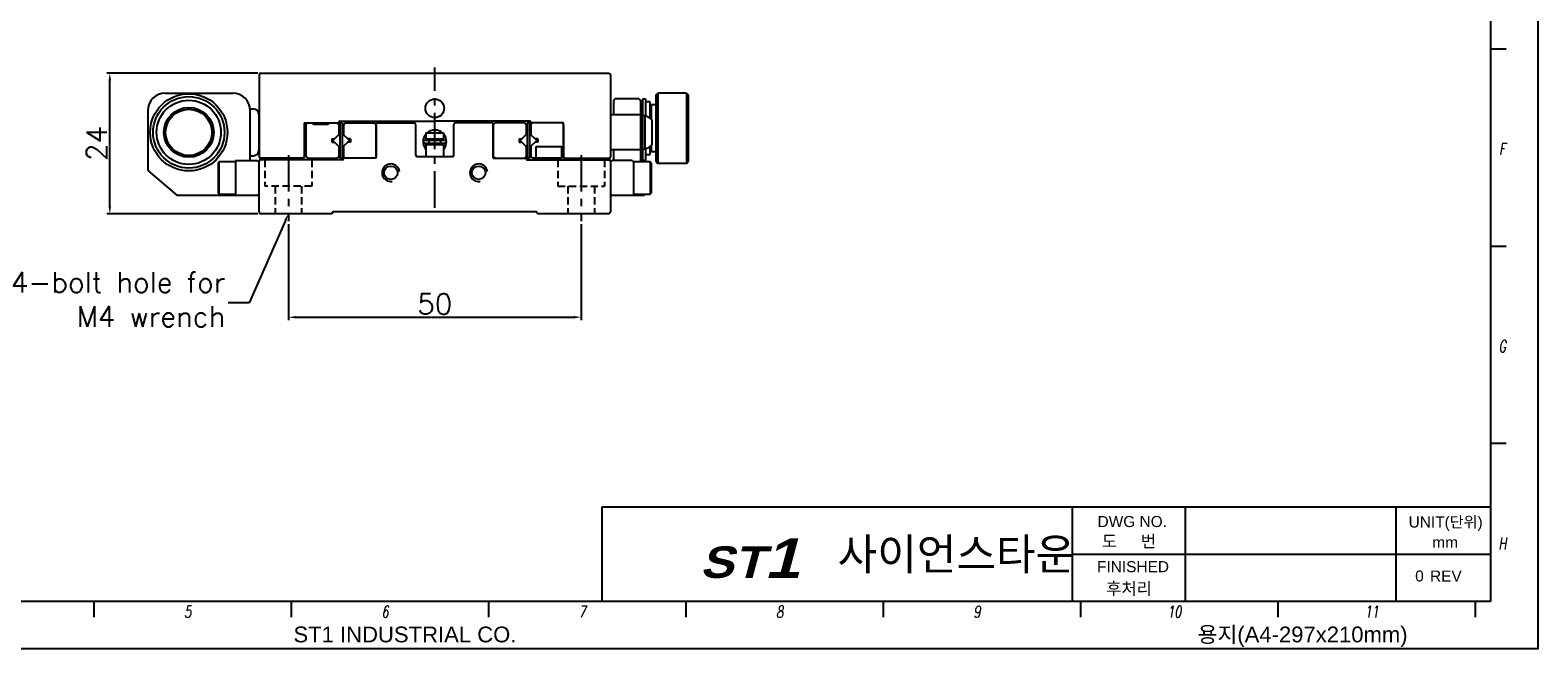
# Model space of a CAD drawing. Extents: x 1622 to 2836, y 2079 to 2357.
# Tile 2 of 11: x 1754 to 2012, y 2079 to 2184. Entities that reach past the tile are written whole.
import ezdxf
from ezdxf.enums import TextEntityAlignment as Align

# ---------------------------------------------------------------- set-up
doc = ezdxf.new("R2010")
doc.units = 0
doc.header["$LTSCALE"] = 5
doc.linetypes.add('CENTER', pattern=[2, 1.25, -0.25, 0.25, -0.25])
doc.linetypes.add('HIDDEN', pattern=[0.375, 0.25, -0.125])
doc.layers.get('0').update_dxf_attribs({"linetype": 'CONTINUOUS'})
doc.layers.get('DEFPOINTS').update_dxf_attribs({"color": 8, "linetype": 'CONTINUOUS'})
for name, color, linetype in [('CENTERLINE', 1, 'CENTER'), ('Default', 7, 'CONTINUOUS'), ('FORM', 7, 'CONTINUOUS'), ('HATCHINGLINE', 3, 'CONTINUOUS'), ('HIDDENLINE', 4, 'HIDDEN'), ('PAPER', 2, 'CONTINUOUS'), ('PURCHASE', 2, 'CONTINUOUS'), ('TXT', 4, 'CONTINUOUS'), ('W', 4, 'CONTINUOUS'), ('WORLDCAT_SOLID', 7, 'CONTINUOUS')]:
    doc.layers.add(name, color=color, linetype=linetype)
doc.styles.add('H', font='txt')
doc.styles.add('S', font='romans.shx', dxfattribs={"width": 0.7, "oblique": 10, "bigfont": 'bigfont.shx'})
doc.styles.add('SEACAD_arial_ttf', font='arial.ttf')
doc.styles.add('SEACAD_arial_ttfI', font='arial.ttf')
doc.styles.get("Standard").update_dxf_attribs({"font": 'ROMANS.SHX', "bigfont": 'whgtxt.shx'})
doc.dimstyles.new('DPI_Dimstyle', dxfattribs={"dimtxt": 3, "dimasz": 2.5, "dimexe": 1, "dimexo": 1, "dimgap": 1, "dimtad": 1, "dimdec": 3, "dimzin": 9, "dimdsep": 46, "dimtxsty": 'Standard', "dimcen": 0, "dimclrd": 3, "dimclre": 3, "dimclrt": 4, "dimazin": 2, "dimtfac": 0.5, "dimtdec": 3, "dimtmove": 0, "dimatfit": 0, "dimfxl": 0, "dimtolj": 1, "dimarcsym": 0})

# ---------------------------------------------------------------- blocks, each defined once
blk = doc.blocks.new('*D73')
at = {"color": 3, "linetype": 'ByBlock', "lineweight": -2}
for p, q in [((1793.31, 2176.85), (1767.52, 2176.85)), ((1768.02, 2154.1), (1768.02, 2175.6)), ((1793.31, 2152.85), (1767.52, 2152.85))]:
    blk.add_line(p, q, dxfattribs=at)
at = {"color": 3}
for points in [[(1767.81, 2175.6), (1768.23, 2175.6), (1768.02, 2176.85)], [(1767.81, 2154.1), (1768.23, 2154.1), (1768.02, 2152.85)]]:
    blk.add_solid(points, dxfattribs=at)
at = {"layer": 'DEFPOINTS', "color": 0}
for p in [(1768.02, 2176.85), (1793.81, 2176.85), (1793.81, 2152.85)]:
    blk.add_point(p, dxfattribs=at)
at = {"color": 4, "insert": (1765.77, 2164.85), "char_height": 3.5, "attachment_point": 5, "rotation": 90}
blk.add_mtext('\\A1;24', dxfattribs=at)
blk = doc.blocks.new('*D74')
at = {"color": 3, "linetype": 'ByBlock', "lineweight": -2}
for p, q in [((1798.51, 2151.09), (1798.51, 2134.68)), ((1848.51, 2151.09), (1848.51, 2134.68)), ((1799.76, 2135.18), (1847.26, 2135.18))]:
    blk.add_line(p, q, dxfattribs=at)
at = {"color": 3}
for points in [[(1799.76, 2135.39), (1799.76, 2134.97), (1798.51, 2135.18)], [(1847.26, 2135.39), (1847.26, 2134.97), (1848.51, 2135.18)]]:
    blk.add_solid(points, dxfattribs=at)
at = {"layer": 'DEFPOINTS', "color": 0}
for p in [(1798.51, 2151.59), (1848.51, 2151.59), (1848.51, 2135.18)]:
    blk.add_point(p, dxfattribs=at)
at = {"color": 4, "insert": (1823.51, 2137.43), "char_height": 3.5, "attachment_point": 5}
blk.add_mtext('\\A1;50', dxfattribs=at)
blk = doc.blocks.new('erdftrgf45r')
at = {"layer": 'W'}
for p, q in [((35198.74, 9666.28), (35198.74, 9471.28)), ((35198.74, 9471.28), (34921.74, 9471.28))]:
    blk.add_line(p, q, dxfattribs=at)
blk = doc.blocks.new('SADAASDFDFS')
blk.add_lwpolyline([(9534.83, 6963.45), (9823.83, 6963.45), (9823.83, 6756.45), (9534.83, 6756.45)], close=True)
at = {"layer": 'Default', "color": 7, "linetype": 'Continuous'}
blk.add_line((9779.16, 6774.45), (9779.16, 6762.45), dxfattribs=at)
at = {"layer": 'FORM', "color": 7, "linetype": 'Continuous'}
for p, q in [((9705.21, 6774.45), (9705.21, 6762.45)), ((9705.21, 6774.45), (9817.83, 6774.45)), ((9764.84, 6774.45), (9764.84, 6762.45)), ((9805.83, 6774.45), (9805.83, 6762.45)), ((9764.84, 6768.45), (9817.83, 6768.45))]:
    blk.add_line(p, q, dxfattribs=at)
at = {"layer": 'PAPER'}
for p, q in [((9819.83, 6832.47), (9817.83, 6832.47)), ((9819.83, 6807.46), (9817.83, 6807.46)), ((9819.83, 6782.46), (9817.83, 6782.46)), ((9640.85, 6762.45), (9640.85, 6760.45)), ((9665.86, 6762.45), (9665.86, 6760.45)), ((9690.86, 6762.45), (9690.86, 6760.45)), ((9715.87, 6762.45), (9715.87, 6760.45)), ((9740.87, 6762.45), (9740.87, 6760.45)), ((9740.87, 6762.45), (9740.87, 6760.45)), ((9765.88, 6762.45), (9765.88, 6760.45)), ((9790.88, 6762.45), (9790.88, 6760.45)), ((9815.89, 6762.45), (9815.89, 6760.45))]:
    blk.add_line(p, q, dxfattribs=at)
blk.add_blockref('erdftrgf45r', (-25380.91, -2708.83))
at = {"char_height": 4, "width": 41.2154, "attachment_point": 1, "style": 'H'}
for s, insert in [('{\\fArial Black|b0|i1|c0|p34;\\C5;ST\\H1.25x;\\C256;1}', (9717.65, 6770.45)), ('{\\fMoeumT R|b0|i0|c129|p18;사이언스타운}', (9735.1, 6770.45))]:
    blk.add_mtext(s, dxfattribs=dict(at, insert=insert))
at = {"layer": 'FORM', "color": 7, "linetype": 'Continuous'}
for s, height, style, p in [('DWG NO.', 1.4, 'SEACAD_arial_ttf', (9768.04, 6773.29)), ('UNIT(단위)', 1.4, 'SEACAD_arial_ttf', (9807.46, 6773.23)), ('도     번', 1.54, 'SEACAD_arial_ttf', (9768.59, 6770.87)), ('mm', 1.4, 'SEACAD_arial_ttf', (9810.46, 6770.66)), ('FINISHED', 1.4, 'SEACAD_arial_ttf', (9767.97, 6767.57)), ('0', 1.4, 'SEACAD_arial_ttf', (9808.29, 6766.39)), ('REV', 1.4, 'SEACAD_arial_ttf', (9810.17, 6766.38)), (' 후처리', 1.54, 'SEACAD_arial_ttf', (9768.54, 6764.87)), ('용지(A4-297x210mm)', 1.9998, 'SEACAD_arial_ttf', (9780.73, 6759.28)), ('ST1 INDUSTRIAL CO.', 1.9998, 'SEACAD_arial_ttfI', (9666.15, 6759.28))]:
    blk.add_text(s, height=height, dxfattribs=dict(at, style=style)).set_placement(p, align=Align.TOP_LEFT)
at = {"layer": 'PAPER', "style": 'S', "oblique": 10, "width": 0.7}
for s, p in [('F', (9819.33, 6819.81)), ('G', (9819.33, 6794.81)), ('H', (9819.33, 6769.8)), ('5', (9652.74, 6761.16)), ('6', (9677.75, 6761.16)), ('7', (9702.75, 6761.16)), ('8', (9727.76, 6761.16)), ('9', (9752.76, 6761.16)), ('10', (9777.76, 6761.16)), ('11', (9802.77, 6761.16))]:
    blk.add_text(s, height=1.5, dxfattribs=at).set_placement(p, align=Align.MIDDLE)

msp = doc.modelspace()

# ---------------------------------------------------------------- linework, layer by layer
for p, q in [((1793.5057, 2176.5498), (1793.5057, 2162.5498)), ((1793.8057, 2176.8498), (1853.2057, 2176.8498)), ((1853.5057, 2176.5498), (1853.5057, 2162.5498)), ((1777.5057, 2173.4498), (1789.0057, 2173.4498)), ((1774.5057, 2170.4498), (1774.5057, 2160.2498)), ((1792.0057, 2170.7498), (1792.5057, 2170.7498)), ((1792.0057, 2161.9498), (1792.0057, 2170.4498)), ((1854.3057, 2172.4498), (1854.0057, 2172.1498)), ((1854.0057, 2172.1498), (1854.0057, 2169.7498)), ((1858.4056, 2172.4498), (1854.3057, 2172.4498)), ((1858.4056, 2172.4498), (1858.7056, 2172.1498)), ((1858.7056, 2161.9498), (1858.7056, 2172.1498)), ((1859.0056, 2170.8498), (1858.7056, 2170.8498)), ((1859.0056, 2172.4498), (1859.0056, 2161.9498)), ((1859.0056, 2172.4498), (1859.5056, 2172.4498)), ((1859.5056, 2172.4498), (1859.5056, 2169.5554)), ((1793.5057, 2163.7498), (1793.5057, 2169.7498)), ((1801.2057, 2168.3498), (1801.2057, 2162.5498)), ((1801.2057, 2168.3498), (1807.1057, 2168.3498)), ((1807.3057, 2168.6498), (1823.5057, 2168.6498)), ((1813.5057, 2168.3498), (1819.9557, 2168.3498)), ((1813.5057, 2162.3498), (1813.5057, 2168.3498)), ((1820.2557, 2162.8498), (1820.2557, 2168.0498)), ((1839.7057, 2168.6498), (1823.5057, 2168.6498)), ((1826.7557, 2162.8498), (1826.7557, 2168.0498)), ((1833.5057, 2168.3498), (1827.0557, 2168.3498)), ((1833.5057, 2162.3498), (1833.5057, 2168.3498)), ((1839.9057, 2168.3498), (1839.9057, 2168.4498)), ((1839.9057, 2168.3498), (1839.9057, 2168.4498)), ((1845.5057, 2168.3498), (1839.9057, 2168.3498)), ((1845.5057, 2162.5498), (1845.5057, 2168.3498)), ((1853.7057, 2169.7498), (1853.5057, 2169.5498)), ((1858.5057, 2169.7498), (1853.7057, 2169.7498)), ((1858.7057, 2169.5498), (1858.5057, 2169.7498)), ((1859.0057, 2169.5998), (1859.3557, 2169.5998)), ((1859.3557, 2169.5998), (1859.3557, 2163.8998)), ((1860.6557, 2164.6397), (1860.6557, 2168.8599)), ((1801.2057, 2166.8498), (1801.5057, 2166.5498)), ((1822.0057, 2166.6498), (1825.0057, 2166.6498)), ((1822.0057, 2166.6498), (1822.0057, 2165.6498)), ((1822.0057, 2165.6498), (1825.0057, 2165.6498)), ((1822.5057, 2165.6498), (1822.5057, 2164.6498)), ((1824.5057, 2165.6498), (1824.5057, 2164.6498)), ((1825.0057, 2166.6498), (1825.0057, 2165.6498)), ((1792.0057, 2162.7498), (1792.5057, 2162.7498)), ((1801.5057, 2164.1498), (1801.2057, 2163.8498)), ((1820.4557, 2162.6498), (1826.5557, 2162.6498)), ((1822.0057, 2164.6498), (1822.0057, 2162.6498)), ((1822.0057, 2164.6498), (1825.0057, 2164.6498)), ((1825.0057, 2164.6498), (1825.0057, 2162.6498)), ((1853.5057, 2163.9498), (1853.7057, 2163.7498)), ((1858.5057, 2163.7498), (1853.7057, 2163.7498)), ((1854.0057, 2163.7498), (1854.0057, 2161.9498)), ((1858.5057, 2163.7498), (1858.7057, 2163.9498)), ((1859.0056, 2162.6498), (1858.7056, 2162.6498)), ((1859.3557, 2163.8998), (1859.0057, 2163.8998)), ((1859.5056, 2163.9441), (1859.5056, 2161.9498)), ((1774.5057, 2160.2498), (1779.5057, 2155.9498)), ((1786.7057, 2161.7002), (1786.5057, 2161.5002)), ((1786.5057, 2161.5002), (1786.5057, 2156.4002)), ((1789.5057, 2161.7002), (1786.7057, 2161.7002)), ((1786.7057, 2156.2002), (1786.7057, 2161.7002)), ((1789.5057, 2161.9498), (1789.5057, 2155.9498)), ((1789.5057, 2161.9498), (1793.2057, 2161.9498)), ((1793.2057, 2161.9498), (1793.5057, 2161.6498)), ((1793.5057, 2153.1498), (1793.5057, 2161.8498)), ((1801.0057, 2162.3498), (1793.7057, 2162.3498)), ((1807.7057, 2162.0498), (1793.7057, 2162.0498)), ((1813.5057, 2162.3498), (1807.9057, 2162.3498)), ((1807.9057, 2162.3498), (1807.9057, 2162.2498)), ((1833.5057, 2162.3498), (1839.1057, 2162.3498)), ((1839.1057, 2162.3498), (1839.1057, 2162.2498)), ((1839.3057, 2162.0498), (1853.3057, 2162.0498)), ((1845.7057, 2162.3498), (1853.3057, 2162.3498)), ((1853.8057, 2161.9498), (1853.5057, 2161.6498)), ((1853.5057, 2161.8498), (1853.5057, 2153.1498)), ((1857.2057, 2161.9498), (1853.8057, 2161.9498)), ((1857.2057, 2161.9498), (1857.5057, 2161.6498)), ((1860.3057, 2161.6996), (1857.5057, 2161.6996)), ((1857.5057, 2155.9498), (1857.5057, 2161.6498)), ((1859.5057, 2161.9498), (1858.7056, 2161.9498)), ((1859.5057, 2161.6996), (1859.5057, 2161.9498)), ((1860.5057, 2161.4996), (1860.3057, 2161.6996)), ((1860.3057, 2161.6996), (1860.3057, 2156.1996)), ((1860.5057, 2156.3996), (1860.5057, 2161.4996)), ((1793.2057, 2155.9498), (1779.5057, 2155.9498)), ((1786.5057, 2156.4002), (1786.7057, 2156.2002)), ((1786.7057, 2156.2002), (1789.5057, 2156.2002)), ((1793.5057, 2156.2498), (1793.2057, 2155.9498)), ((1853.5057, 2156.2498), (1853.8057, 2155.9498)), ((1859.2057, 2155.9498), (1853.8057, 2155.9498)), ((1857.5057, 2156.1996), (1860.3057, 2156.1996)), ((1859.2057, 2155.9498), (1859.4555, 2156.1996)), ((1860.3057, 2156.1996), (1860.5057, 2156.3996)), ((1805.9057, 2152.8498), (1793.8057, 2152.8498)), ((1840.8057, 2153.1498), (1806.2057, 2153.1498)), ((1853.2057, 2152.8498), (1841.1057, 2152.8498))]:
    msp.add_line(p, q)
at = {"ltscale": 0.25}
for p, q in [((1861.3059, 2173.1498), (1861.6059, 2173.4498)), ((1861.3059, 2161.7498), (1861.3059, 2173.1498)), ((1866.5059, 2173.4498), (1861.6059, 2173.4498)), ((1861.6059, 2173.4498), (1861.6059, 2161.4498)), ((1866.5059, 2173.4498), (1866.8059, 2173.1498)), ((1866.5059, 2173.4498), (1866.5059, 2161.4498)), ((1866.8059, 2173.1498), (1866.8059, 2161.7498)), ((1860.3059, 2171.2498), (1860.5059, 2171.4498)), ((1860.5059, 2168.9965), (1860.5059, 2171.4498)), ((1861.3059, 2171.4498), (1860.5059, 2171.4498)), ((1860.3059, 2163.6498), (1860.5059, 2163.4498)), ((1860.5059, 2163.4498), (1860.5059, 2164.5031)), ((1861.3059, 2163.4498), (1860.5059, 2163.4498)), ((1861.3059, 2161.7498), (1861.6059, 2161.4498)), ((1866.5059, 2161.4498), (1861.6059, 2161.4498)), ((1866.5059, 2161.4498), (1866.8059, 2161.7498))]:
    msp.add_line(p, q, dxfattribs=at)
at = {"color": 3}
for p, q in [((1798.0018, 2151.7058), (1791.7988, 2137.6219)), ((1791.7988, 2137.6219), (1788.2268, 2137.6219))]:
    msp.add_line(p, q, dxfattribs=at)
for centre, radius in [((1823.5057, 2170.8498), 1.6), ((1816.0057, 2159.8498), 1.15), ((1831.0057, 2159.8498), 1.15)]:
    msp.add_circle(centre, radius)
for centre, radius, start, end in [((1793.8057, 2176.5498), 0.3, 90, 180), ((1853.2057, 2176.5498), 0.3, 0, 90), ((1777.5057, 2170.4498), 3, 90, 180), ((1789.0057, 2170.4498), 3, 0, 90), ((1792.5057, 2169.7498), 1, 0, 90), ((1807.3057, 2168.4498), 0.2, 90, 180), ((1819.9557, 2168.0498), 0.3, 0, 90), ((1827.0557, 2168.0498), 0.3, 90, 180), ((1839.7057, 2168.4498), 0.2, 0, 90), ((1858.5941, 2166.7498), 2.95, 45.666008, 75.038982), ((1792.5057, 2163.7498), 1, 270, 0), ((1820.4557, 2162.8498), 0.2, 180, 270), ((1826.5557, 2162.8498), 0.2, 270, 0), ((1858.5941, 2166.7498), 2.95, 284.961018, 314.333992), ((1793.7057, 2162.5498), 0.2, 180, 270), ((1793.7057, 2161.8498), 0.2, 90, 180), ((1801.0057, 2162.5498), 0.2, 270, 0), ((1807.7057, 2162.2498), 0.2, 270, 0), ((1839.3057, 2162.2498), 0.2, 180, 270), ((1845.7057, 2162.5498), 0.2, 180, 270), ((1853.3057, 2162.5498), 0.2, 270, 0), ((1853.3057, 2161.8498), 0.2, 0, 90), ((1793.8057, 2153.1498), 0.3, 180, 270), ((1805.9057, 2152.9498), 0.1, 270, 0), ((1806.2057, 2152.9498), 0.2, 90, 180), ((1840.8057, 2152.9498), 0.2, 0, 90), ((1841.1057, 2152.9498), 0.1, 180, 270), ((1853.2057, 2153.1498), 0.3, 270, 0)]:
    msp.add_arc(centre, radius, start, end)
msp.add_solid([(1797.8112, 2151.7898), (1798.1925, 2151.6219), (1798.5057, 2152.8498)], dxfattribs=at)
at = {"layer": 'CENTERLINE'}
for p, q in [((1823.5057, 2153.8498), (1823.5057, 2177.8498)), ((1798.5057, 2162.8809), (1798.5057, 2151.5913)), ((1848.5057, 2162.8809), (1848.5057, 2151.5913))]:
    msp.add_line(p, q, dxfattribs=at)
at = {"layer": 'HATCHINGLINE'}
for p, q in [((1801.2057, 2166.5798), (1801.4757, 2166.5798)), ((1801.2057, 2164.1198), (1801.4757, 2164.1198))]:
    msp.add_line(p, q, dxfattribs=at)
at = {"layer": 'HATCHINGLINE', "color": 3}
for centre in [(1816.0057, 2159.8498), (1831.0057, 2159.8498)]:
    msp.add_arc(centre, 1.5, 9, 279, dxfattribs=at)
at = {"layer": 'HIDDENLINE'}
for p, q in [((1794.5057, 2162.0498), (1794.5057, 2157.5498)), ((1794.5057, 2162.0498), (1794.5057, 2157.5498)), ((1802.5057, 2162.0498), (1802.5057, 2157.5498)), ((1802.5057, 2162.0498), (1802.5057, 2157.5498)), ((1844.5057, 2162.0498), (1844.5057, 2157.5498)), ((1844.5057, 2162.0498), (1844.5057, 2157.5498)), ((1852.5057, 2162.0498), (1852.5057, 2157.5498)), ((1852.5057, 2162.0498), (1852.5057, 2157.5498)), ((1802.5057, 2157.5498), (1794.5057, 2157.5498)), ((1802.5057, 2157.5498), (1794.5057, 2157.5498)), ((1796.2557, 2157.5498), (1796.2557, 2152.8498)), ((1796.2557, 2157.5498), (1796.2557, 2152.8498)), ((1800.7557, 2157.5498), (1800.7557, 2152.8498)), ((1800.7557, 2157.5498), (1800.7557, 2152.8498)), ((1844.5057, 2157.5498), (1852.5057, 2157.5498)), ((1844.5057, 2157.5498), (1852.5057, 2157.5498)), ((1846.2557, 2157.5498), (1846.2557, 2152.8498)), ((1846.2557, 2157.5498), (1846.2557, 2152.8498)), ((1850.7557, 2157.5498), (1850.7557, 2152.8498)), ((1850.7557, 2157.5498), (1850.7557, 2152.8498))]:
    msp.add_line(p, q, dxfattribs=at)
at = {"layer": 'PURCHASE'}
for p, q in [((1801.5057, 2168.0498), (1801.8057, 2168.3498)), ((1801.5057, 2168.0498), (1801.5057, 2162.6498)), ((1802.7763, 2168.0792), (1802.5057, 2168.3498)), ((1805.235, 2168.0792), (1802.7763, 2168.0792)), ((1805.235, 2168.0792), (1805.5057, 2168.3498)), ((1806.8057, 2168.3498), (1807.1057, 2168.0498)), ((1807.1057, 2168.0498), (1807.1057, 2166.364)), ((1807.3057, 2168.3498), (1807.3057, 2162.3498)), ((1807.3057, 2168.3498), (1807.7057, 2168.3498)), ((1807.7057, 2168.3498), (1807.7057, 2162.3498)), ((1807.9057, 2168.0498), (1808.2057, 2168.3498)), ((1807.9057, 2168.0498), (1807.9057, 2166.364)), ((1808.2057, 2168.3498), (1813.2057, 2168.3498)), ((1813.2057, 2168.3498), (1813.5057, 2168.0498)), ((1813.5057, 2168.0498), (1813.5057, 2162.6498)), ((1833.8057, 2168.3498), (1833.5057, 2168.0498)), ((1833.5057, 2168.0498), (1833.5057, 2162.6498)), ((1838.8057, 2168.3498), (1833.8057, 2168.3498)), ((1839.1057, 2168.0498), (1838.8057, 2168.3498)), ((1839.1057, 2168.0498), (1839.1057, 2166.364)), ((1839.3057, 2168.3498), (1839.3057, 2162.3498)), ((1839.7057, 2168.3498), (1839.3057, 2168.3498)), ((1839.7057, 2168.3498), (1839.7057, 2162.3498)), ((1840.2057, 2168.3498), (1839.9057, 2168.0498)), ((1839.9057, 2168.0498), (1839.9057, 2166.364)), ((1845.5057, 2168.0498), (1845.2057, 2168.3498)), ((1845.5057, 2168.0498), (1845.5057, 2162.6498)), ((1805.9057, 2165.6498), (1805.9057, 2165.0498)), ((1805.9057, 2165.6498), (1806.3915, 2165.6498)), ((1806.0915, 2165.3498), (1807.3057, 2166.564)), ((1806.0915, 2165.3498), (1807.3057, 2164.1356)), ((1808.9199, 2165.3498), (1807.7057, 2166.564)), ((1808.9199, 2165.3498), (1807.7057, 2164.1356)), ((1809.1057, 2165.6498), (1808.6199, 2165.6498)), ((1809.1057, 2165.6498), (1809.1057, 2165.0498)), ((1821.7557, 2165.3998), (1825.2557, 2165.3998)), ((1837.9057, 2165.6498), (1837.9057, 2165.0498)), ((1837.9057, 2165.6498), (1838.3915, 2165.6498)), ((1838.0915, 2165.3498), (1839.3057, 2166.564)), ((1838.0915, 2165.3498), (1839.3057, 2164.1356)), ((1840.9199, 2165.3498), (1839.7057, 2166.564)), ((1840.9199, 2165.3498), (1839.7057, 2164.1356)), ((1841.1057, 2165.6498), (1840.6199, 2165.6498)), ((1841.1057, 2165.6498), (1841.1057, 2165.0498)), ((1801.5057, 2162.6498), (1801.8057, 2162.3498)), ((1805.9057, 2165.0498), (1806.3915, 2165.0498)), ((1807.1057, 2162.6498), (1806.8057, 2162.3498)), ((1807.1057, 2164.3356), (1807.1057, 2162.6498)), ((1807.9057, 2164.3356), (1807.9057, 2162.6498)), ((1807.9057, 2162.6498), (1808.2057, 2162.3498)), ((1809.1057, 2165.0498), (1808.6199, 2165.0498)), ((1813.5057, 2162.6498), (1813.2057, 2162.3498)), ((1821.7557, 2164.8998), (1825.2557, 2164.8998)), ((1833.5057, 2162.6498), (1833.8057, 2162.3498)), ((1837.9057, 2165.0498), (1838.3915, 2165.0498)), ((1839.1057, 2162.6498), (1838.8057, 2162.3498)), ((1839.1057, 2164.3356), (1839.1057, 2162.6498)), ((1839.9057, 2164.3356), (1839.9057, 2162.6498)), ((1839.9057, 2162.6498), (1840.2057, 2162.3498)), ((1841.1057, 2165.0498), (1840.6199, 2165.0498)), ((1840.8057, 2164.3498), (1845.2057, 2164.3498)), ((1840.8057, 2162.3498), (1840.8057, 2164.3498)), ((1845.2057, 2162.3498), (1845.2057, 2164.3498)), ((1845.5057, 2162.6498), (1845.2057, 2162.3498)), ((1801.8057, 2162.3498), (1806.8057, 2162.3498)), ((1807.3057, 2162.3498), (1807.7057, 2162.3498)), ((1839.7057, 2162.3498), (1839.3057, 2162.3498)), ((1845.2057, 2162.3498), (1840.2057, 2162.3498))]:
    msp.add_line(p, q, dxfattribs=at)
for radius in [6.6, 6.1, 5.4865, 4.25, 3.95]:
    msp.add_circle((1781.5057, 2166.7498), radius, dxfattribs=at)
for centre, radius, start, end in [((1823.5057, 2165.1498), 2, 138.590378, 221.409622), ((1821.7557, 2165.1498), 0.25, 90, 270), ((1823.5057, 2165.1498), 1.5, 160.528779, 170.405932), ((1823.5057, 2165.1498), 2, 48.590378, 131.409622), ((1823.5057, 2165.1498), 1.5, 9.594068, 19.471221), ((1823.5057, 2165.1498), 2, 318.590378, 41.409622), ((1825.2557, 2165.1498), 0.25, 270, 90), ((1823.5057, 2165.1498), 1.5, 189.594068, 199.471221), ((1823.5057, 2165.1498), 1.5, 340.528779, 350.405932)]:
    msp.add_arc(centre, radius, start, end, dxfattribs=at)
at = {"layer": 'TXT', "color": 2}
msp.add_line((1801.5057, 2166.5498), (1801.5057, 2164.1498), dxfattribs=at)
at = {"layer": 'WORLDCAT_SOLID', "color": 7, "linetype": 'Continuous'}
for p, q in [((1860.3059, 2171.9498), (1859.5059, 2171.9498)), ((1860.3059, 2169.1524), (1860.3059, 2171.9498)), ((1859.5059, 2162.9498), (1860.3059, 2162.9498)), ((1860.3059, 2162.9498), (1860.3059, 2164.3472))]:
    msp.add_line(p, q, dxfattribs=at)

# ---------------------------------------------------------------- block references
at = {"xscale": 1.347541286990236, "yscale": 1.347541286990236, "zscale": 1.347541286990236}
msp.add_blockref('SADAASDFDFS', (-11226.1553, -7026.058), dxfattribs=at)

# ---------------------------------------------------------------- texts
at = {"color": 4, "insert": (1787.7268, 2133.5578), "char_height": 3.5, "attachment_point": 9}
msp.add_mtext('\\A1;4-bolt hole for \\PM4 wrench', dxfattribs=at)

# ---------------------------------------------------------------- dimensions: what is measured, and where the dimension line sits
dim = msp.add_linear_dim(base=(1768.0183, 2176.8498), p1=(1793.8057, 2152.8498), p2=(1793.8057, 2176.8498), angle=90, dimstyle='DPI_Dimstyle', override={"dimscale": 0.5, "dimtxt": 7, "dimdec": 1, "dimtdec": 1, "dimarcsym": 1})
dim.commit()
dim.dimension.update_dxf_attribs({"geometry": '*D73', "text_midpoint": (1765.7683, 2164.8498)})
dim = msp.add_linear_dim(base=(1848.5057, 2135.1802), p1=(1798.5057, 2151.5913), p2=(1848.5057, 2151.5913), dimstyle='DPI_Dimstyle', override={"dimscale": 0.5, "dimtxt": 7, "dimdec": 1, "dimtdec": 1, "dimarcsym": 1})
dim.commit()
dim.dimension.update_dxf_attribs({"geometry": '*D74', "text_midpoint": (1823.5057, 2137.4302)})

doc.saveas('drawing.dxf')
